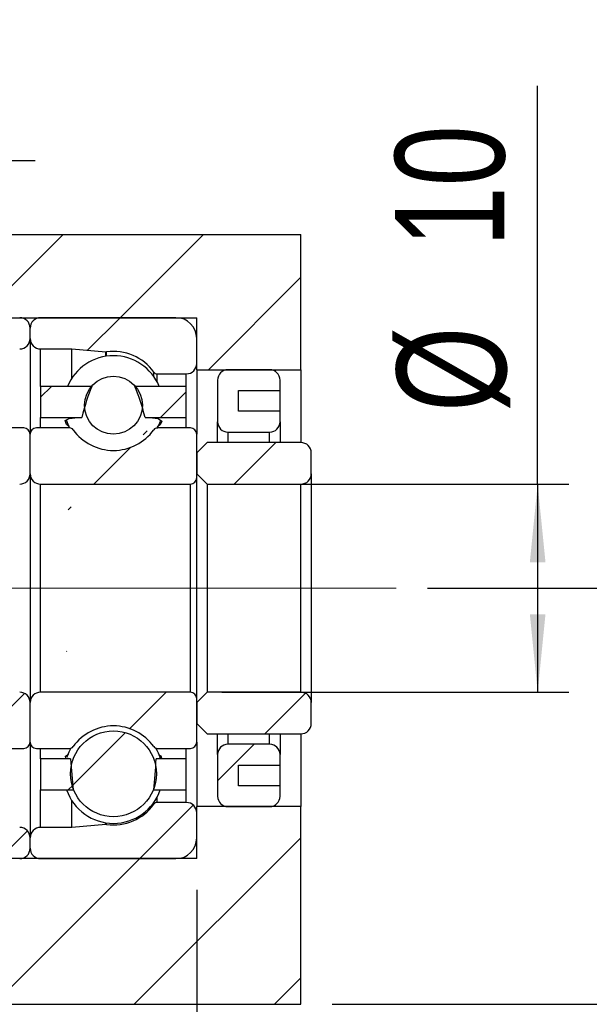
# Model space of a CAD drawing. Header units: millimetres. Extents: x 33 to 273, y 7 to 196.
# Tile 6 of 8: x 229 to 247, y 35 to 66. Entities that reach past the tile are written whole.
import ezdxf

# ---------------------------------------------------------------- set-up
doc = ezdxf.new("R2010")
doc.units = ezdxf.units.MM
doc.linetypes.add('CENTERX2', pattern=[20.32, 12.7, -2.54, 2.54, -2.54])
doc.layers.add('FORMAT', color=7, linetype='Continuous')
doc.styles.add('SLDTEXTSTYLE0', font='TXT', dxfattribs={"width": 0.75})
doc.dimstyles.new('SLDDIMSTYLE1', dxfattribs={"dimtxt": 3.5, "dimasz": 2.5, "dimexe": 0, "dimexo": 0.0625, "dimgap": 0.875, "dimtad": 1, "dimlfac": 1.5, "dimrnd": 1e-09, "dimzin": 12, "dimdsep": 46, "dimtxsty": 'SLDTEXTSTYLE0', "dimsah": 1, "dimcen": 0.09, "dimadec": 0, "dimazin": 3, "dimtfac": 1, "dimtofl": 0, "dimtmove": 0, "dimatfit": 3, "dimfxl": 0, "dimfrac": 2, "dimtolj": 1, "dimtzin": 12, "dimarcsym": 0})
doc.dimstyles.new('SLDDIMSTYLE2', dxfattribs={"dimtxt": 3.5, "dimasz": 2.5, "dimexe": 0, "dimexo": 0.0625, "dimgap": 0.875, "dimtad": 1, "dimdec": 1, "dimlfac": 1.5, "dimrnd": 1e-09, "dimzin": 12, "dimdsep": 46, "dimtxsty": 'SLDTEXTSTYLE0', "dimsah": 1, "dimcen": 0.09, "dimadec": 0, "dimazin": 3, "dimtfac": 1, "dimtdec": 1, "dimtmove": 0, "dimatfit": 0, "dimfxl": 0, "dimfrac": 2, "dimtolj": 1, "dimtzin": 12, "dimarcsym": 0})
doc.dimstyles.new('SLDDIMSTYLE4', dxfattribs={"dimtxt": 3.5, "dimasz": 2.5, "dimexe": 0, "dimexo": 0.0625, "dimgap": 0.875, "dimtad": 1, "dimlfac": 1.5, "dimrnd": 1e-09, "dimzin": 12, "dimdsep": 46, "dimtxsty": 'SLDTEXTSTYLE0', "dimsah": 1, "dimcen": 0.09, "dimadec": 0, "dimazin": 3, "dimtfac": 1, "dimtmove": 0, "dimatfit": 0, "dimfxl": 0, "dimfrac": 2, "dimtolj": 1, "dimtzin": 12, "dimarcsym": 0})
doc.dimstyles.new('SLDDIMSTYLE9', dxfattribs={"dimtxt": 3.5, "dimasz": 2.5, "dimexe": 0, "dimexo": 0.0625, "dimgap": 0.875, "dimtad": 1, "dimlfac": 1.5, "dimrnd": 1e-09, "dimzin": 12, "dimdsep": 46, "dimtxsty": 'SLDTEXTSTYLE0', "dimsah": 1, "dimcen": 0.09, "dimadec": 0, "dimazin": 3, "dimtol": 1, "dimtp": 0.02, "dimtm": 0.02, "dimtfac": 1, "dimtmove": 0, "dimatfit": 0, "dimfxl": 0, "dimfrac": 2, "dimtolj": 1, "dimarcsym": 0})

# ---------------------------------------------------------------- blocks, each defined once
blk = doc.blocks.new('_D_15')
at = {"layer": 'FORMAT', "color": 7}
for p, q in [((245.118, 51.306), (245.118, 64.072)), ((235.005, 51.306), (246.118, 51.306)), ((245.118, 51.306), (245.118, 44.639)), ((235.005, 44.639), (246.118, 44.639))]:
    blk.add_line(p, q, dxfattribs=at)
for points in [[(245.118, 51.306), (244.868, 48.806), (245.368, 48.806)], [(245.118, 44.639), (245.368, 47.139), (244.868, 47.139)]]:
    blk.add_solid(points, dxfattribs=at)
at = {"layer": 'FORMAT', "color": 7, "char_height": 3.5, "attachment_point": 1, "rotation": 90, "style": 'SLDTEXTSTYLE0'}
for s, insert in [('10', (240.553, 58.9)), ('%%c', (240.607, 53.621))]:
    blk.add_mtext(s, dxfattribs=dict(at, insert=insert))
blk = doc.blocks.new('_D_16')
at = {"layer": 'FORMAT', "color": 7}
for p, q in [((253.872, 47.973), (253.872, 53.473)), ((241.588, 47.973), (254.872, 47.973)), ((253.872, 47.973), (253.872, 34.639)), ((238.538, 34.639), (254.872, 34.639)), ((253.872, 34.639), (253.872, 29.139))]:
    blk.add_line(p, q, dxfattribs=at)
for points in [[(253.872, 47.973), (254.122, 50.473), (253.622, 50.473)], [(253.872, 34.639), (253.622, 32.139), (254.122, 32.139)]]:
    blk.add_solid(points, dxfattribs=at)
at = {"layer": 'FORMAT', "color": 7, "char_height": 3.5, "attachment_point": 1, "rotation": 90, "style": 'SLDTEXTSTYLE0'}
for s, insert in [('±0.02', (249.36, 38.244)), ('20', (249.36, 31.759))]:
    blk.add_mtext(s, dxfattribs=dict(at, insert=insert))
blk = doc.blocks.new('_D_18')
at = {"layer": 'FORMAT', "color": 7}
for p, q in [((234.205, 38.306), (234.205, 27.181)), ((237.538, 33.639), (237.538, 27.181)), ((234.205, 28.181), (228.705, 28.181)), ((234.205, 28.181), (237.538, 28.181)), ((237.538, 28.181), (241.998, 28.181))]:
    blk.add_line(p, q, dxfattribs=at)
for points in [[(234.205, 28.181), (231.705, 28.431), (231.705, 27.931)], [(237.538, 28.181), (240.038, 27.931), (240.038, 28.431)]]:
    blk.add_solid(points, dxfattribs=at)
at = {"layer": 'FORMAT', "color": 7, "insert": (239.412, 32.692), "char_height": 3.5, "attachment_point": 1, "style": 'SLDTEXTSTYLE0'}
blk.add_mtext('5', dxfattribs=at)
blk = doc.blocks.new('_D_19')
at = {"layer": 'FORMAT', "color": 7}
for p, q in [((214.538, 50.809), (214.538, 27.181)), ((234.205, 38.306), (234.205, 27.181)), ((214.538, 28.181), (209.038, 28.181)), ((214.538, 28.181), (234.205, 28.181)), ((234.205, 28.181), (239.705, 28.181))]:
    blk.add_line(p, q, dxfattribs=at)
for points in [[(214.538, 28.181), (212.038, 28.431), (212.038, 27.931)], [(234.205, 28.181), (236.705, 27.931), (236.705, 28.431)]]:
    blk.add_solid(points, dxfattribs=at)
at = {"layer": 'FORMAT', "color": 7, "char_height": 3.5, "attachment_point": 1, "style": 'SLDTEXTSTYLE0'}
for s, insert in [('(', (218.785, 32.692)), (')', (229.558, 32.692)), ('29.5', (220.506, 32.692))]:
    blk.add_mtext(s, dxfattribs=dict(at, insert=insert))
blk = doc.blocks.new('_D_20')
at = {"layer": 'FORMAT', "color": 7}
for p, q in [((219.872, 53.439), (219.872, 62.676)), ((223.538, 53.906), (223.538, 62.676)), ((219.872, 61.676), (214.372, 61.676)), ((219.872, 61.676), (223.538, 61.676)), ((223.538, 61.676), (229.038, 61.676))]:
    blk.add_line(p, q, dxfattribs=at)
for points in [[(219.872, 61.676), (217.372, 61.926), (217.372, 61.426)], [(223.538, 61.676), (226.038, 61.426), (226.038, 61.926)]]:
    blk.add_solid(points, dxfattribs=at)
at = {"layer": 'FORMAT', "color": 7, "insert": (219.562, 66.188), "char_height": 3.5, "attachment_point": 1, "style": 'SLDTEXTSTYLE0'}
blk.add_mtext('5.5', dxfattribs=at)

msp = doc.modelspace()

# ---------------------------------------------------------------- hatches: boundary and pattern name
at = {"layer": 'FORMAT', "linetype": 'Continuous', "lineweight": 18}
h = msp.add_hatch(dxfattribs=at)
h.set_pattern_fill('ANSI31', color=256, style=0)
h.paths.add_polyline_path([(222.20503728, 59.30606061), (222.20503728, 56.63939394), (234.20503728, 56.63939394), (234.20503728, 54.97272727), (237.53837061, 54.97272727), (237.53837061, 59.30606061)], flags=0)
h = msp.add_hatch(dxfattribs=at)
h.set_pattern_fill('ANSI31', color=256, style=0)
edge = h.paths.add_edge_path(flags=0)
edge.add_line((228.87170395, 55.97272727), (228.87170395, 56.30606061))
edge.add_arc((228.53837061, 56.30606061), 0.33333333, 360, 450)
edge.add_line((228.53837061, 56.63939394), (224.20503728, 56.63939394))
edge.add_arc((224.20503728, 55.97272727), 0.66666667, 90, 180)
edge.add_line((223.53837061, 55.97272727), (223.53837061, 55.17272727))
edge.add_arc((223.87170395, 55.17272727), 0.33333333, 180, 270)
edge.add_line((223.87170395, 54.83939394), (224.80458472, 54.83939394))
edge.add_arc((224.80458472, 54.97272727), 0.13333333, 270, 324.471080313)
edge.add_arc((226.20503728, 53.97272727), 1.5875, 82.107252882, 144.471080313, ccw=False)
edge.add_arc((226.44134067, 55.6772589), 0.13333333, 262.107252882, 275)
edge.add_line((226.45296143, 55.54443294), (227.53837061, 55.63939394))
edge.add_line((227.53837061, 55.63939394), (228.53837061, 55.63939394))
edge.add_arc((228.53837061, 55.97272727), 0.33333333, 270, 360)
h = msp.add_hatch(dxfattribs=at)
h.set_pattern_fill('ANSI31', color=256, style=0)
edge = h.paths.add_edge_path(flags=0)
edge.add_line((233.53837061, 56.63939394), (229.20503728, 56.63939394))
edge.add_arc((229.20503728, 56.30606061), 0.33333333, 90, 180)
edge.add_line((228.87170395, 56.30606061), (228.87170395, 55.97272727))
edge.add_arc((229.20503728, 55.97272727), 0.33333333, 180, 270)
edge.add_line((229.20503728, 55.63939394), (230.20503728, 55.63939394))
edge.add_line((230.20503728, 55.63939394), (231.29044646, 55.54443294))
edge.add_arc((231.30206723, 55.6772589), 0.13333333, 265, 277.892747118)
edge.add_arc((231.53837061, 53.97272727), 1.5875, 35.528919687, 97.892747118, ccw=False)
edge.add_arc((232.93882317, 54.97272727), 0.13333333, 215.528919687, 270)
edge.add_line((232.93882317, 54.83939394), (233.87170395, 54.83939394))
edge.add_arc((233.87170395, 55.17272727), 0.33333333, 270, 360)
edge.add_line((234.20503728, 55.17272727), (234.20503728, 55.97272727))
edge.add_arc((233.53837061, 55.97272727), 0.66666667, 0, 90)
h = msp.add_hatch(dxfattribs=at)
h.set_pattern_fill('ANSI31', color=256, style=0)
edge = h.paths.add_edge_path(flags=0)
edge.add_line((236.87170395, 53.30606061), (236.87170395, 53.63939394))
edge.add_line((236.87170395, 53.63939394), (235.53837061, 53.63939394))
edge.add_line((235.53837061, 53.63939394), (235.53837061, 54.30606061))
edge.add_line((235.53837061, 54.30606061), (236.87170395, 54.30606061))
edge.add_line((236.87170395, 54.30606061), (236.87170395, 54.63939394))
edge.add_arc((236.53837061, 54.63939394), 0.33333333, 0, 90)
edge.add_line((236.53837061, 54.97272727), (235.20503728, 54.97272727))
edge.add_arc((235.20503728, 54.63939394), 0.33333333, 90, 180)
edge.add_line((234.87170395, 54.63939394), (234.87170395, 53.30606061))
edge.add_arc((235.20503728, 53.30606061), 0.33333333, 180, 270)
edge.add_line((235.20503728, 52.97272727), (236.53837061, 52.97272727))
edge.add_arc((236.53837061, 53.30606061), 0.33333333, 270, 360)
h = msp.add_hatch(dxfattribs=at)
h.set_pattern_fill('ANSI31', color=256, style=0)
edge = h.paths.add_edge_path(flags=0)
edge.add_arc((231.53837061, 53.83284674), 0.92798515, 0, 360)
h = msp.add_hatch(dxfattribs=at)
h.set_pattern_fill('ANSI31', color=256, style=0)
edge = h.paths.add_edge_path(flags=0)
edge.add_line((226.87170395, 53.10606061), (227.20503728, 53.43939394))
edge.add_line((227.20503728, 53.43939394), (228.53837061, 53.43939394))
edge.add_line((228.53837061, 53.43939394), (228.53837061, 54.43939394))
edge.add_line((228.53837061, 54.43939394), (223.87170395, 54.43939394))
edge.add_line((223.87170395, 54.43939394), (223.87170395, 53.43939394))
edge.add_line((223.87170395, 53.43939394), (225.20503728, 53.43939394))
edge.add_line((225.20503728, 53.43939394), (225.53837061, 53.10606061))
edge.add_line((225.53837061, 53.10606061), (225.94105837, 53.10606061))
edge.add_ellipse((226.20503728, 47.97272727), major_axis=(0, 5.20943954), ratio=0.2975368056, start_angle=-9.805783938, end_angle=9.805783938, ccw=False)
edge.add_line((226.46901619, 53.10606061), (226.87170395, 53.10606061))
h = msp.add_hatch(dxfattribs=at)
h.set_pattern_fill('ANSI31', color=256, style=0)
edge = h.paths.add_edge_path(flags=0)
edge.add_line((229.20503728, 54.43939394), (229.20503728, 53.43939394))
edge.add_line((229.20503728, 53.43939394), (230.52578712, 53.43939394))
edge.add_ellipse((231.53837061, 47.97272727), major_axis=(0, 7.22037543), ratio=0.214670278, start_angle=26.412641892, end_angle=40.78933416, ccw=False)
edge.add_line((230.84887977, 54.43939394), (229.20503728, 54.43939394))
h = msp.add_hatch(dxfattribs=at)
h.set_pattern_fill('ANSI31', color=256, style=0)
edge = h.paths.add_edge_path(flags=0)
edge.add_line((232.55095411, 53.43939394), (233.87170395, 53.43939394))
edge.add_line((233.87170395, 53.43939394), (233.87170395, 54.43939394))
edge.add_line((233.87170395, 54.43939394), (232.22786145, 54.43939394))
edge.add_ellipse((231.53837061, 47.97272727), major_axis=(0, 7.22037543), ratio=0.214670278, start_angle=319.21066584, end_angle=333.587358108, ccw=False)
h = msp.add_hatch(dxfattribs=at)
h.set_pattern_fill('ANSI31', color=256, style=0)
edge = h.paths.add_edge_path(flags=0)
edge.add_line((223.53837061, 52.90606061), (223.53837061, 51.50606061))
edge.add_arc((223.73837061, 51.50606061), 0.2, 180, 270)
edge.add_line((223.73837061, 51.30606061), (228.53837061, 51.30606061))
edge.add_arc((228.53837061, 51.63939394), 0.33333333, 270, 360)
edge.add_line((228.87170395, 51.63939394), (228.87170395, 52.90606061))
edge.add_arc((228.67170395, 52.90606061), 0.2, 360, 450)
edge.add_line((228.67170395, 53.10606061), (227.60548984, 53.10606061))
edge.add_arc((227.60548984, 52.97272727), 0.13333333, 90, 144.471080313)
edge.add_arc((226.20503728, 53.97272727), 1.5875, 215.528919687, 324.471080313, ccw=False)
edge.add_arc((224.80458472, 52.97272727), 0.13333333, 35.528919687, 90)
edge.add_line((224.80458472, 53.10606061), (223.73837061, 53.10606061))
edge.add_arc((223.73837061, 52.90606061), 0.2, 90, 180)
h = msp.add_hatch(dxfattribs=at)
h.set_pattern_fill('ANSI31', color=256, style=0)
edge = h.paths.add_edge_path(flags=0)
edge.add_line((229.20503728, 51.30606061), (234.00503728, 51.30606061))
edge.add_arc((234.00503728, 51.50606061), 0.2, 270, 360)
edge.add_line((234.20503728, 51.50606061), (234.20503728, 52.90606061))
edge.add_arc((234.00503728, 52.90606061), 0.2, 0, 90)
edge.add_line((234.00503728, 53.10606061), (232.93882317, 53.10606061))
edge.add_arc((232.93882317, 52.97272727), 0.13333333, 90, 144.471080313)
edge.add_arc((231.53837061, 53.97272727), 1.5875, 215.528919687, 324.471080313, ccw=False)
edge.add_arc((230.13791806, 52.97272727), 0.13333333, 35.528919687, 90)
edge.add_line((230.13791806, 53.10606061), (229.07170395, 53.10606061))
edge.add_arc((229.07170395, 52.90606061), 0.2, 90, 180)
edge.add_line((228.87170395, 52.90606061), (228.87170395, 51.63939394))
edge.add_arc((229.20503728, 51.63939394), 0.33333333, 180, 270)
h = msp.add_hatch(dxfattribs=at)
h.set_pattern_fill('ANSI31', color=256, style=0)
edge = h.paths.add_edge_path(flags=0)
edge.add_line((234.20503728, 51.63939394), (234.53837061, 51.30606061))
edge.add_line((234.53837061, 51.30606061), (237.53837061, 51.30606061))
edge.add_arc((237.53837061, 51.63939394), 0.33333333, 270, 360)
edge.add_line((237.87170395, 51.63939394), (237.87170395, 52.30606061))
edge.add_arc((237.53837061, 52.30606061), 0.33333333, 0, 90)
edge.add_line((237.53837061, 52.63939394), (234.53837061, 52.63939394))
edge.add_line((234.53837061, 52.63939394), (234.20503728, 52.30606061))
edge.add_line((234.20503728, 52.30606061), (234.20503728, 51.63939394))
h = msp.add_hatch(dxfattribs=at)
h.set_pattern_fill('ANSI31', color=256, style=0)
edge = h.paths.add_edge_path(flags=0)
edge.add_ellipse((231.53837061, 47.97272727), major_axis=(0, -11.7138135), ratio=0.13232240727, start_angle=297.819358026, end_angle=303.508093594, ccw=False)
edge.add_line((230.16751442, 42.50606061), (229.20503728, 42.50606061))
edge.add_line((229.20503728, 42.50606061), (229.20503728, 41.50606061))
edge.add_line((229.20503728, 41.50606061), (230.24596845, 41.50606061))
h = msp.add_hatch(dxfattribs=at)
h.set_pattern_fill('ANSI31', color=256, style=0)
edge = h.paths.add_edge_path(flags=0)
edge.add_line((232.83077278, 41.50606061), (233.87170395, 41.50606061))
edge.add_line((233.87170395, 41.50606061), (233.87170395, 42.50606061))
edge.add_line((233.87170395, 42.50606061), (232.90922681, 42.50606061))
edge.add_ellipse((231.53837061, 47.97272727), major_axis=(0, -11.7138135), ratio=0.13232240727, start_angle=56.491906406, end_angle=62.180641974, ccw=False)
h = msp.add_hatch(dxfattribs=at)
h.set_pattern_fill('ANSI31', color=256, style=0)
edge = h.paths.add_edge_path(flags=0)
edge.add_line((228.53837061, 44.63939394), (223.73837061, 44.63939394))
edge.add_arc((223.73837061, 44.43939394), 0.2, 90, 180)
edge.add_line((223.53837061, 44.43939394), (223.53837061, 43.03939394))
edge.add_arc((223.73837061, 43.03939394), 0.2, 180, 270)
edge.add_line((223.73837061, 42.83939394), (224.80458472, 42.83939394))
edge.add_arc((224.80458472, 42.97272727), 0.13333333, 270, 324.471080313)
edge.add_arc((226.20503728, 41.97272727), 1.5875, 35.528919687, 144.471080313, ccw=False)
edge.add_arc((227.60548984, 42.97272727), 0.13333333, 215.528919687, 270)
edge.add_line((227.60548984, 42.83939394), (228.67170395, 42.83939394))
edge.add_arc((228.67170395, 43.03939394), 0.2, 270, 360)
edge.add_line((228.87170395, 43.03939394), (228.87170395, 44.30606061))
edge.add_arc((228.53837061, 44.30606061), 0.33333333, 0, 90)
h = msp.add_hatch(dxfattribs=at)
h.set_pattern_fill('ANSI31', color=256, style=0)
edge = h.paths.add_edge_path(flags=0)
edge.add_line((234.20503728, 43.03939394), (234.20503728, 44.43939394))
edge.add_arc((234.00503728, 44.43939394), 0.2, 0, 90)
edge.add_line((234.00503728, 44.63939394), (229.20503728, 44.63939394))
edge.add_arc((229.20503728, 44.30606061), 0.33333333, 90, 180)
edge.add_line((228.87170395, 44.30606061), (228.87170395, 43.03939394))
edge.add_arc((229.07170395, 43.03939394), 0.2, 180, 270)
edge.add_line((229.07170395, 42.83939394), (230.13791806, 42.83939394))
edge.add_arc((230.13791806, 42.97272727), 0.13333333, 270, 324.471080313)
edge.add_arc((231.53837061, 41.97272727), 1.5875, 35.528919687, 144.471080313, ccw=False)
edge.add_arc((232.93882317, 42.97272727), 0.13333333, 215.528919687, 270)
edge.add_line((232.93882317, 42.83939394), (234.00503728, 42.83939394))
edge.add_arc((234.00503728, 43.03939394), 0.2, 270, 360)
h = msp.add_hatch(dxfattribs=at)
h.set_pattern_fill('ANSI31', color=256, style=0)
edge = h.paths.add_edge_path(flags=0)
edge.add_line((234.53837061, 44.63939394), (234.20503728, 44.30606061))
edge.add_line((234.20503728, 44.30606061), (234.20503728, 43.63939394))
edge.add_line((234.20503728, 43.63939394), (234.53837061, 43.30606061))
edge.add_line((234.53837061, 43.30606061), (237.53837061, 43.30606061))
edge.add_arc((237.53837061, 43.63939394), 0.33333333, 270, 360)
edge.add_line((237.87170395, 43.63939394), (237.87170395, 44.30606061))
edge.add_arc((237.53837061, 44.30606061), 0.33333333, 0, 90)
edge.add_line((237.53837061, 44.63939394), (234.53837061, 44.63939394))
h = msp.add_hatch(dxfattribs=at)
h.set_pattern_fill('ANSI31', color=256, style=0)
edge = h.paths.add_edge_path(flags=0)
edge.add_arc((231.53837061, 42.0254869), 1.37470882, 0, 360)
h = msp.add_hatch(dxfattribs=at)
h.set_pattern_fill('ANSI31', color=256, style=0)
edge = h.paths.add_edge_path(flags=0)
edge.add_line((235.53837061, 41.63939394), (235.53837061, 42.30606061))
edge.add_line((235.53837061, 42.30606061), (236.87170395, 42.30606061))
edge.add_line((236.87170395, 42.30606061), (236.87170395, 42.63939394))
edge.add_arc((236.53837061, 42.63939394), 0.33333333, 360, 450)
edge.add_line((236.53837061, 42.97272727), (235.20503728, 42.97272727))
edge.add_arc((235.20503728, 42.63939394), 0.33333333, 90, 180)
edge.add_line((234.87170395, 42.63939394), (234.87170395, 41.30606061))
edge.add_arc((235.20503728, 41.30606061), 0.33333333, 180, 270)
edge.add_line((235.20503728, 40.97272727), (236.53837061, 40.97272727))
edge.add_arc((236.53837061, 41.30606061), 0.33333333, 270, 360)
edge.add_line((236.87170395, 41.30606061), (236.87170395, 41.63939394))
edge.add_line((236.87170395, 41.63939394), (235.53837061, 41.63939394))
h = msp.add_hatch(dxfattribs=at)
h.set_pattern_fill('ANSI31', color=256, style=0)
edge = h.paths.add_edge_path(flags=0)
edge.add_line((224.20503728, 39.30606061), (228.53837061, 39.30606061))
edge.add_arc((228.53837061, 39.63939394), 0.33333333, 270, 360)
edge.add_line((228.87170395, 39.63939394), (228.87170395, 39.97272727))
edge.add_arc((228.53837061, 39.97272727), 0.33333333, 0, 90)
edge.add_line((228.53837061, 40.30606061), (227.53837061, 40.30606061))
edge.add_line((227.53837061, 40.30606061), (226.45296143, 40.4010216))
edge.add_arc((226.44134067, 40.26819564), 0.13333333, 85, 97.892747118)
edge.add_arc((226.20503728, 41.97272727), 1.5875, 215.528919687, 277.892747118, ccw=False)
edge.add_arc((224.80458472, 40.97272727), 0.13333333, 35.528919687, 90)
edge.add_line((224.80458472, 41.10606061), (223.87170395, 41.10606061))
edge.add_arc((223.87170395, 40.77272727), 0.33333333, 90, 180)
edge.add_line((223.53837061, 40.77272727), (223.53837061, 39.97272727))
edge.add_arc((224.20503728, 39.97272727), 0.66666667, 180, 270)
h = msp.add_hatch(dxfattribs=at)
h.set_pattern_fill('ANSI31', color=256, style=0)
edge = h.paths.add_edge_path(flags=0)
edge.add_line((228.87170395, 39.97272727), (228.87170395, 39.63939394))
edge.add_arc((229.20503728, 39.63939394), 0.33333333, 180, 270)
edge.add_line((229.20503728, 39.30606061), (233.53837061, 39.30606061))
edge.add_arc((233.53837061, 39.97272727), 0.66666667, 270, 360)
edge.add_line((234.20503728, 39.97272727), (234.20503728, 40.77272727))
edge.add_arc((233.87170395, 40.77272727), 0.33333333, 0, 90)
edge.add_line((233.87170395, 41.10606061), (232.93882317, 41.10606061))
edge.add_arc((232.93882317, 40.97272727), 0.13333333, 90, 144.471080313)
edge.add_arc((231.53837061, 41.97272727), 1.5875, 262.107252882, 324.471080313, ccw=False)
edge.add_arc((231.30206723, 40.26819564), 0.13333333, 82.107252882, 95)
edge.add_line((231.29044646, 40.4010216), (230.20503728, 40.30606061))
edge.add_line((230.20503728, 40.30606061), (229.20503728, 40.30606061))
edge.add_arc((229.20503728, 39.97272727), 0.33333333, 90, 180)
h = msp.add_hatch(dxfattribs=at)
h.set_pattern_fill('ANSI31', color=256, style=0)
h.paths.add_polyline_path([(222.20503728, 39.30606061), (222.20503728, 34.63939394), (237.53837061, 34.63939394), (237.53837061, 40.97272727), (234.20503728, 40.97272727), (234.20503728, 39.30606061)], flags=0)

# ---------------------------------------------------------------- linework, layer by layer
at = {"color": 7, "linetype": 'Continuous', "lineweight": 25}
for p, q in [((222.2050378, 59.30606122), (237.53837054, 59.30606122)), ((237.53837054, 54.97272718), (237.53837054, 59.30606122)), ((222.2050378, 56.63939412), (234.20503728, 56.63939412)), ((233.53837058, 56.63939412), (229.20503739, 56.63939412)), ((234.20503728, 54.97272718), (234.20503728, 56.63939412)), ((228.87170369, 55.97272734), (228.87170369, 56.30606073)), ((228.87170369, 55.97272734), (228.87170369, 52.90606061)), ((234.20503728, 55.17272746), (234.20503728, 55.97272734)), ((229.20503739, 55.63939395), (230.20503725, 55.63939395)), ((230.20503725, 55.63939395), (231.29044652, 55.5444332)), ((230.20503725, 54.69446041), (230.20503725, 55.63939395)), ((234.20503728, 54.97272718), (237.53837054, 54.97272718)), ((234.20503728, 54.97272718), (234.20503728, 52.90606061)), ((236.53837069, 54.97272718), (235.20503729, 54.97272718)), ((237.53837054, 54.97272718), (237.53837054, 52.63939408)), ((232.93882314, 54.83939407), (233.87170393, 54.83939407)), ((234.87170398, 54.63939379), (234.87170398, 53.30606086)), ((236.87170407, 54.3060604), (236.87170407, 54.63939379)), ((230.84887979, 54.43939413), (229.20503739, 54.43939413)), ((229.20503739, 54.43939413), (229.20503739, 53.43939397)), ((233.87170393, 54.43939413), (232.2278615, 54.43939413)), ((233.87170393, 53.43939397), (233.87170393, 54.43939413)), ((235.53837068, 54.3060604), (236.87170407, 54.3060604)), ((235.53837068, 53.63939425), (235.53837068, 54.3060604)), ((236.87170407, 53.63939425), (236.87170407, 54.3060604)), ((236.87170407, 53.63939425), (235.53837068, 53.63939425)), ((236.87170407, 53.30606086), (236.87170407, 53.63939425)), ((229.20503739, 53.43939397), (230.52578722, 53.43939397)), ((229.20503739, 53.10606058), (229.20503739, 53.43939397)), ((232.55095406, 53.43939397), (233.87170393, 53.43939397)), ((233.87170393, 53.10606058), (233.87170393, 53.43939397)), ((228.67170403, 53.10606058), (227.60548994, 53.10606058)), ((230.13791807, 53.10606058), (229.07170397, 53.10606058)), ((234.00503727, 53.10606058), (232.93882314, 53.10606058)), ((234.87170398, 52.63939408), (234.87170398, 53.30606086)), ((236.87170407, 53.30606086), (236.87170407, 52.63939408)), ((228.87170369, 51.63939392), (228.87170369, 52.90606061)), ((234.20503728, 51.5060605), (234.20503728, 52.90606061)), ((235.20503729, 52.97272716), (236.53837069, 52.97272716)), ((234.20503728, 52.3060607), (234.53837063, 52.63939408)), ((237.53837054, 52.63939408), (234.53837063, 52.63939408)), ((234.20503728, 52.3060607), (234.20503728, 51.63939392)), ((237.87170393, 51.63939392), (237.87170393, 52.3060607)), ((228.87170369, 51.63939392), (228.87170369, 44.30606063)), ((234.53837063, 51.30606053), (234.20503728, 51.63939392)), ((234.20503728, 44.43939404), (234.20503728, 51.5060605)), ((237.87170393, 51.63939392), (237.87170393, 44.30606063)), ((229.20503739, 51.30606053), (234.00503727, 51.30606053)), ((229.20503739, 44.63939401), (229.20503739, 51.30606053)), ((234.00503727, 44.63939401), (234.00503727, 51.30606053)), ((234.53837063, 51.30606053), (237.53837054, 51.30606053)), ((234.53837063, 51.30606053), (234.53837063, 44.63939401)), ((237.53837054, 44.63939401), (237.53837054, 51.30606053)), ((234.00503727, 44.63939401), (229.20503739, 44.63939401)), ((234.20503728, 44.30606063), (234.53837063, 44.63939401)), ((237.53837054, 44.63939401), (234.53837063, 44.63939401)), ((228.87170369, 43.03939394), (228.87170369, 44.30606063)), ((234.20503728, 43.03939394), (234.20503728, 44.43939404)), ((234.20503728, 44.30606063), (234.20503728, 43.63939385)), ((237.87170393, 43.63939385), (237.87170393, 44.30606063)), ((234.53837063, 43.30606046), (234.20503728, 43.63939385)), ((234.53837063, 43.30606046), (237.53837054, 43.30606046)), ((234.87170398, 42.63939369), (234.87170398, 43.30606046)), ((236.87170407, 43.30606046), (236.87170407, 42.63939369)), ((237.53837054, 43.30606046), (237.53837054, 40.97272737)), ((228.87170369, 43.03939394), (228.87170369, 39.9727272)), ((234.20503728, 43.03939394), (234.20503728, 40.97272737)), ((236.53837069, 42.97272738), (235.20503729, 42.97272738)), ((227.60548994, 42.83939397), (228.67170403, 42.83939397)), ((229.07170397, 42.83939397), (230.13791807, 42.83939397)), ((229.20503739, 42.50606058), (229.20503739, 42.83939397)), ((232.93882314, 42.83939397), (234.00503727, 42.83939397)), ((233.87170393, 42.50606058), (233.87170393, 42.83939397)), ((234.87170398, 42.63939369), (234.87170398, 41.30606076)), ((236.87170407, 42.3060603), (236.87170407, 42.63939369)), ((230.16751457, 42.50606058), (229.20503739, 42.50606058)), ((229.20503739, 42.50606058), (229.20503739, 41.50606042)), ((233.87170393, 42.50606058), (232.90922679, 42.50606058)), ((233.87170393, 41.50606042), (233.87170393, 42.50606058)), ((235.53837068, 42.3060603), (236.87170407, 42.3060603)), ((235.53837068, 41.63939414), (235.53837068, 42.3060603)), ((236.87170407, 41.63939414), (236.87170407, 42.3060603)), ((229.20503739, 41.50606042), (230.24596856, 41.50606042)), ((232.83077272, 41.50606042), (233.87170393, 41.50606042)), ((236.87170407, 41.63939414), (235.53837068, 41.63939414)), ((236.87170407, 41.30606076), (236.87170407, 41.63939414)), ((230.20503725, 40.30606059), (230.20503725, 41.16387325)), ((233.87170393, 41.10606047), (232.93882314, 41.10606047)), ((234.20503728, 39.30606043), (234.20503728, 40.97272737)), ((237.53837054, 40.97272737), (234.20503728, 40.97272737)), ((234.20503728, 39.9727272), (234.20503728, 40.77272709)), ((235.20503729, 40.97272737), (236.53837069, 40.97272737)), ((237.53837054, 34.63939424), (237.53837054, 40.97272737)), ((231.29044652, 40.40102135), (230.20503725, 40.30606059)), ((230.20503725, 40.30606059), (229.20503739, 40.30606059)), ((228.87170369, 39.63939382), (228.87170369, 39.9727272)), ((234.20503728, 39.30606043), (222.2050378, 39.30606043)), ((229.20503739, 39.30606043), (233.53837058, 39.30606043)), ((222.2050378, 34.63939424), (237.53837054, 34.63939424))]:
    msp.add_line(p, q, dxfattribs=at)
at = {"color": 8, "linetype": 'Continuous', "lineweight": 25}
for p, q in [((229.20503739, 54.43939413), (229.20503739, 55.63939395)), ((231.29044652, 55.40086796), (231.29044652, 55.5444332)), ((231.32037643, 55.40530789), (231.32037643, 55.54518881)), ((232.83031358, 54.75536518), (232.83031358, 54.89524549)), ((232.93882314, 54.58043548), (232.93882314, 54.83939407)), ((233.87170393, 54.43939413), (233.87170393, 54.83939407)), ((235.20503729, 52.97272716), (235.20503729, 52.63939408)), ((236.53837069, 52.63939408), (236.53837069, 52.97272716)), ((235.20503729, 43.30606046), (235.20503729, 42.97272738)), ((236.53837069, 42.97272738), (236.53837069, 43.30606046)), ((229.20503739, 40.30606059), (229.20503739, 41.50606042)), ((233.87170393, 41.10606047), (233.87170393, 41.50606042)), ((232.83031358, 41.05020906), (232.83031358, 41.10296848)), ((232.93882314, 41.10606047), (232.93882314, 41.27789818)), ((231.29044652, 40.40102135), (231.29044652, 40.4574657)), ((231.32037643, 40.40026573), (231.32037643, 40.45302578))]:
    msp.add_line(p, q, dxfattribs=at)
at = {"color": 7, "linetype": 'Continuous', "lineweight": 25, "flags": 128}
for points in [[(230.11983737, 53.15596208), (230.03203383, 53.22159239), (229.99565389, 53.34215333), (230.12410004, 53.41204971), (230.40202439, 53.43803361), (230.52578722, 53.43939397)], [(230.02244214, 53.36155403), (230.10808253, 53.14405637), (230.12701011, 53.10606058)], [(232.55095406, 53.43939397), (232.691601, 53.43758099), (232.97117022, 53.40755205), (233.08630311, 53.3285554), (233.02942522, 53.20502167), (232.9412684, 53.14268484)], [(232.93882314, 53.08525794), (233.0246435, 53.27503913), (233.05147809, 53.35257359)], [(230.16751457, 42.50606058), (230.01692933, 42.52289889), (230.00373963, 42.58724148), (230.09960439, 42.65331634)], [(230.17935634, 42.84599673), (230.10808253, 42.71427761), (230.04275987, 42.55775084)], [(232.98540611, 42.64665738), (233.05981195, 42.60127838), (233.0730015, 42.52961932), (232.9238252, 42.50613571), (232.90922679, 42.50606058)]]:
    msp.add_lwpolyline(points, dxfattribs=at)
at = {"color": 7, "linetype": 'Continuous', "lineweight": 25}
for centre, radius in [((231.53837061, 53.83284674), 0.92798515), ((231.53837061, 42.0254869), 1.37470882)]:
    msp.add_circle(centre, radius, dxfattribs=at)
for centre, radius, start, end in [((228.53837061, 56.30606061), 0.33333333, 0, 90), ((229.20503728, 56.30606061), 0.33333333, 90, 180), ((233.53837061, 55.97272727), 0.66666667, 0, 90), ((228.53837061, 55.97272727), 0.33333333, 270, 0), ((229.20503728, 55.97272727), 0.33333333, 180, 270), ((231.30206723, 55.6772589), 0.13333333, 265, 277.892747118), ((231.53837061, 53.97272727), 1.5875, 35.528919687, 97.892747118), ((231.53837061, 53.83284674), 1.5875, 22.462394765, 157.537605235), ((232.93882317, 54.97272727), 0.13333333, 215.528919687, 270), ((233.87170395, 55.17272727), 0.33333333, 270, 0), ((235.20503728, 54.63939394), 0.33333333, 90, 180), ((236.53837061, 54.63939394), 0.33333333, 0, 90), ((228.67170395, 52.90606061), 0.2, 0, 90), ((229.07170395, 52.90606061), 0.2, 90, 180), ((230.13791806, 52.97272727), 0.13333333, 35.528919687, 90), ((231.53837061, 53.97272727), 1.5875, 215.528919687, 324.471080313), ((232.93882317, 52.97272727), 0.13333333, 90, 144.471080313), ((234.00503728, 52.90606061), 0.2, 0, 90), ((235.20503728, 53.30606061), 0.33333333, 180, 270), ((236.53837061, 53.30606061), 0.33333333, 270, 0), ((237.53837061, 52.30606061), 0.33333333, 0, 90), ((228.53837061, 51.63939394), 0.33333333, 270, 0), ((229.20503728, 51.63939394), 0.33333333, 180, 270), ((234.00503728, 51.50606061), 0.2, 270, 0), ((237.53837061, 51.63939394), 0.33333333, 270, 0), ((228.53837061, 44.30606061), 0.33333333, 0, 90), ((229.20503728, 44.30606061), 0.33333333, 90, 180), ((234.00503728, 44.43939394), 0.2, 0, 90), ((237.53837061, 44.30606061), 0.33333333, 0, 90), ((231.53837061, 41.97272727), 1.5875, 35.528919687, 144.471080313), ((237.53837061, 43.63939394), 0.33333333, 270, 0), ((228.67170395, 43.03939394), 0.2, 270, 0), ((229.07170395, 43.03939394), 0.2, 180, 270), ((234.00503728, 43.03939394), 0.2, 270, 0), ((235.20503728, 42.63939394), 0.33333333, 90, 180), ((236.53837061, 42.63939394), 0.33333333, 0, 90), ((230.13791806, 42.97272727), 0.13333333, 270, 324.471080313), ((232.93882317, 42.97272727), 0.13333333, 215.528919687, 270), ((231.53837061, 42.0254869), 1.5875, 18.368466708, 31.121629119), ((231.53837061, 42.0254869), 1.5875, 199.098773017, 340.901226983), ((231.53837061, 41.97272727), 1.5875, 262.107252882, 324.471080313), ((232.93882317, 40.97272727), 0.13333333, 90, 144.471080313), ((233.87170395, 40.77272727), 0.33333333, 0, 90), ((235.20503728, 41.30606061), 0.33333333, 180, 270), ((236.53837061, 41.30606061), 0.33333333, 270, 0), ((231.30206723, 40.26819564), 0.13333333, 82.107252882, 95), ((228.53837061, 39.97272727), 0.33333333, 0, 90), ((229.20503728, 39.97272727), 0.33333333, 90, 180), ((233.53837061, 39.97272727), 0.66666667, 270, 0), ((228.53837061, 39.63939394), 0.33333333, 270, 0), ((229.20503728, 39.63939394), 0.33333333, 180, 270)]:
    msp.add_arc(centre, radius, start, end, dxfattribs=at)
for major_axis, ratio, start_param, end_param in [((0, 7.22037543), 0.214670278, 0.4609875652, 0.7119081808), ((0, 7.22037543), 0.214670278, 5.5712771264, 5.822197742), ((0, -11.7138135), 0.1323224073, 5.1979283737, 5.2972155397), ((0, -11.7138135), 0.1323224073, 0.9859697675, 1.0852569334)]:
    msp.add_ellipse((231.53837061, 47.97272727), major_axis=major_axis, ratio=ratio, start_param=start_param, end_param=end_param, dxfattribs=at)
at = {"layer": 'FORMAT', "color": 7, "linetype": 'CENTERX2', "lineweight": 18}
msp.add_line((240.58795482, 47.97272727), (180.20503728, 47.97272727), dxfattribs=at)

# ---------------------------------------------------------------- dimensions: what is measured, and where the dimension line sits
at = {"layer": 'FORMAT', "color": 7}
for base, p1, p2, dimstyle, picture, middle in [((223.53837061, 61.67584481), (219.87170395, 52.43939394), (223.53837061, 52.90606061), 'SLDDIMSTYLE2', '_D_20', (222.79428328, 61.67584481)), ((237.53837061, 28.18059395), (234.20503728, 39.30606061), (237.53837061, 34.63939394), 'SLDDIMSTYLE4', '_D_18', (240.70507412, 28.18059395))]:
    dim = msp.add_linear_dim(base=base, p1=p1, p2=p2, dimstyle=dimstyle, dxfattribs=at)
    dim.commit()
    dim.dimension.update_dxf_attribs({"geometry": picture, "text_midpoint": middle, "dimtype": 160})
dim = msp.add_linear_dim(base=(245.11844441, 44.63939394), p1=(234.00503728, 51.30606061), p2=(234.00503728, 44.63939394), angle=90, text='%%c<>', dimstyle='SLDDIMSTYLE1', dxfattribs=at)
dim.commit()
dim.dimension.update_dxf_attribs({"geometry": '_D_15', "text_midpoint": (245.11844441, 58.84646318), "dimtype": 160})
dim = msp.add_linear_dim(base=(253.87170395, 34.63939394), p1=(240.58795482, 47.97272727), p2=(237.53837061, 34.63939394), angle=90, dimstyle='SLDDIMSTYLE9', dxfattribs=at)
dim.commit()
dim.dimension.update_dxf_attribs({"geometry": '_D_16', "text_midpoint": (253.87170395, 40.79819674), "dimtype": 160})
dim = msp.add_linear_dim(base=(234.20503728, 28.18059395), p1=(214.53837061, 51.80882407), p2=(234.20503728, 39.30606061), text='(<>)', dimstyle='SLDDIMSTYLE2', dxfattribs=at)
dim.commit()
dim.dimension.update_dxf_attribs({"geometry": '_D_19', "text_midpoint": (225.03181849, 28.18059395), "dimtype": 160})

doc.saveas('drawing.dxf')
